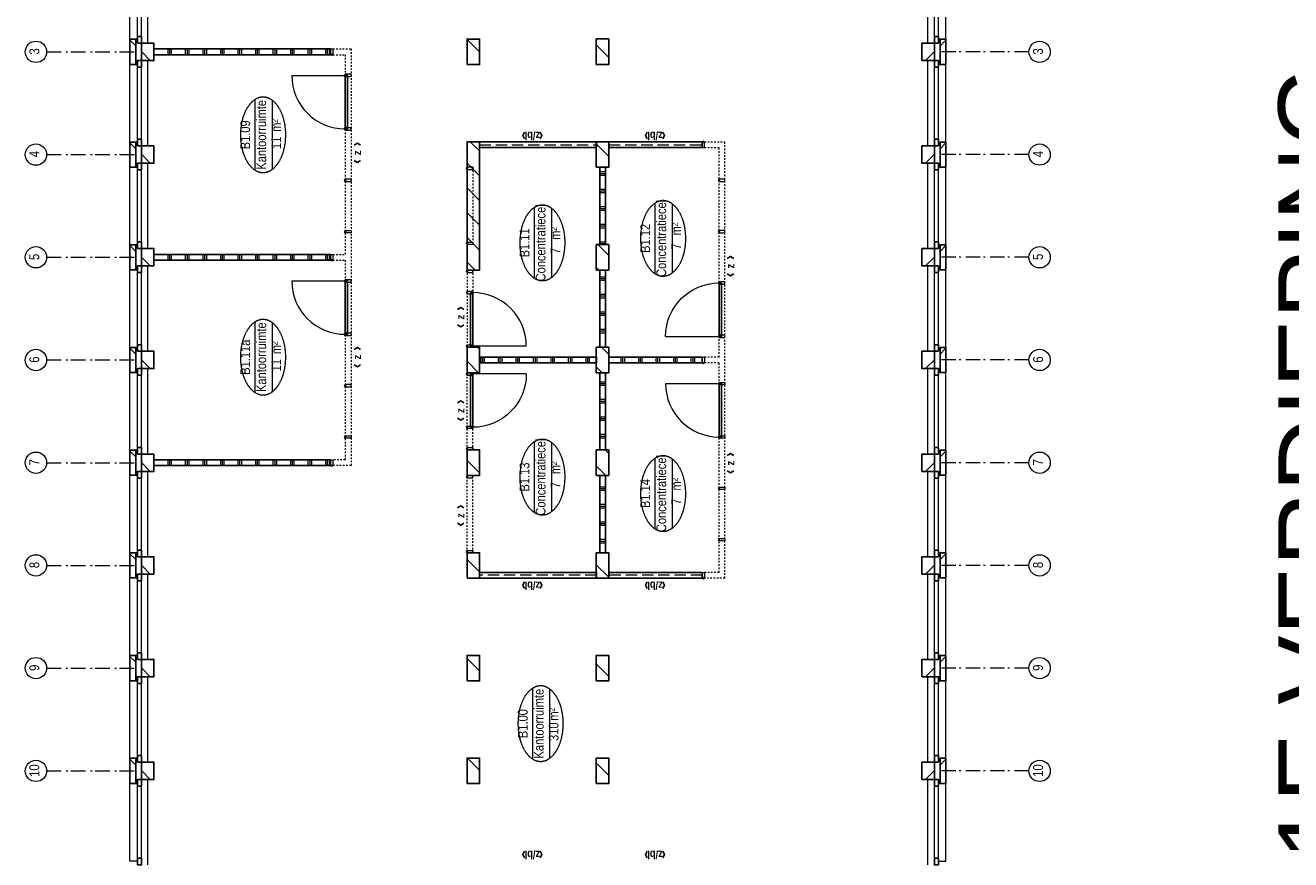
# Model space of a CAD drawing. Header units: millimetres. Extents: x 164327 to 368283, y 131426 to 274001.
# Tile 53 of 160: x 314496 to 336161, y 152750 to 167048. Entities that reach past the tile are written whole.
import ezdxf
from ezdxf.enums import TextEntityAlignment as Align

# ---------------------------------------------------------------- set-up
doc = ezdxf.new("R2010")
doc.units = ezdxf.units.MM
doc.header["$LTSCALE"] = 400
doc.header["$PDMODE"] = 3
doc.header["$PDSIZE"] = 15
for name, pattern in [('STYLE_02', [0.694427, 0.486069, -0.208359]), ('STYLE_06', [1.041641, 0.625, -0.208282, 0.069427, -0.138931]), ('STYLE_21', [0.138889, 0.069444, -0.069444])]:
    doc.linetypes.add(name, pattern=pattern)
for name, color, linetype, lineweight in [('Buitenkozijnen', 140, 'Continuous', 15), ('Interieur-deur', 43, 'Continuous', 9), ('Interieur-scheidingswand-horizontaal', 5, 'Continuous', 25), ('Interieur-scheidingswand-vertikaal', 5, 'Continuous', 25), ('Interieur-systeemwand glas', 140, 'STYLE_21', 15), ('Kozijnmerken', 43, 'Continuous', 9), ('mat-baksteen', 5, 'Continuous', 25), ('mat-kalkzandsteen', 5, 'Continuous', 25), ('None', 7, 'Continuous', 9), ('Ruimtenummers', 5, 'Continuous', 25)]:
    doc.layers.add(name, color=color, linetype=linetype, lineweight=lineweight)
doc.layers.add('plat', color=5, linetype='Continuous')
doc.styles.add('Arial', font='arial.ttf', dxfattribs={"height": 211.666667})
doc.styles.add('Arial Narrow', font='ARIALN.TTF', dxfattribs={"height": 222.25})
doc.styles.add('Arial Narrow (bold)', font='ARIALNB.TTF', dxfattribs={"height": 172.861111})

# ---------------------------------------------------------------- blocks, each defined once
blk = doc.blocks.new('systeemwandstijl 880 hoh')
at = {"layer": 'Interieur-systeemwand glas', "color": 43, "linetype": 'Continuous', "lineweight": 9}
blk.add_lwpolyline([(0, 20), (100, 20), (100, -20), (0, -20)], close=True, dxfattribs=at)
at = {"layer": 'Interieur-systeemwand glas', "color": 43, "linetype": 'Continuous', "lineweight": 15}
blk.add_point((0, 0), dxfattribs=at)
blk = doc.blocks.new('Systeemwand B (2D)')
at = {"layer": 'Interieur-systeemwand glas', "lineweight": 15}
for p, q in [((0, 50), (1323, 50)), ((0, -50), (1323, -50))]:
    blk.add_line(p, q, dxfattribs=at)
at = {"layer": 'None', "color": 7, "rotation": 270}
blk.add_blockref('systeemwandstijl 880 hoh', (20, 50), dxfattribs=at)
at = {"layer": 'None', "color": 7, "xscale": -1, "rotation": 90}
blk.add_blockref('systeemwandstijl 880 hoh', (1303, 50), dxfattribs=at)
blk = doc.blocks.new('Deur systeemwand 915')
at = {"layer": 'Interieur-deur', "color": 140, "linetype": 'Continuous', "lineweight": 15}
blk.add_line((0, 1015), (0, 100), dxfattribs=at)
at = {"layer": 'Interieur-deur', "color": 92, "linetype": 'Continuous', "lineweight": 25}
blk.add_lwpolyline([(-915, 100), (0, 100), (0, 60), (-915, 60)], close=True, dxfattribs=at)
at = {"layer": 'Interieur-deur', "color": 140, "linetype": 'Continuous', "lineweight": 15}
blk.add_arc((0, 100), 915, 90, 180, dxfattribs=at)
blk = doc.blocks.new('Systeemwand B met deur (2D)')
at = {"layer": 'Interieur-systeemwand glas', "lineweight": 15}
for p, q in [((0, 50), (1323, 50)), ((0, -50), (1323, -50))]:
    blk.add_line(p, q, dxfattribs=at)
at = {"layer": 'None', "color": 7, "rotation": 270}
for p in [(20, 50), (388, 50)]:
    blk.add_blockref('systeemwandstijl 880 hoh', p, dxfattribs=at)
at = {"layer": 'None', "color": 7, "xscale": -1}
for name, rotation in [('systeemwandstijl 880 hoh', 90), ('Deur systeemwand 915', 180)]:
    blk.add_blockref(name, (1303, 50), dxfattribs=dict(at, rotation=rotation))
blk = doc.blocks.new('*X803')
at = {"layer": 'None', "lineweight": 9}
for p, q in [((3688.5, -2640), (3788.5, -2640)), ((3688.5, -2670), (3788.5, -2670)), ((3688.5, -2700), (3788.5, -2700)), ((3688.5, -2940), (3788.5, -2940)), ((3688.5, -2970), (3788.5, -2970)), ((3688.5, -3000), (3788.5, -3000)), ((3688.5, -3240), (3788.5, -3240)), ((3688.5, -3270), (3788.5, -3270)), ((3688.5, -3300), (3788.5, -3300)), ((3688.5, -3540), (3788.5, -3540)), ((3688.5, -3570), (3788.5, -3570)), ((3688.5, -3600), (3788.5, -3600)), ((3688.5, -3840), (3788.5, -3840)), ((3688.5, -3870), (3788.5, -3870)), ((3688.5, -3900), (3788.5, -3900))]:
    blk.add_line(p, q, dxfattribs=at)
blk = doc.blocks.new('*X804')
at = {"layer": 'None', "lineweight": 9}
for p, q in [((600, -2372), (600, -2272)), ((630, -2372), (630, -2272)), ((660, -2372), (660, -2272)), ((900, -2372), (900, -2272)), ((930, -2372), (930, -2272)), ((960, -2372), (960, -2272)), ((1200, -2372), (1200, -2272)), ((1230, -2372), (1230, -2272)), ((1260, -2372), (1260, -2272)), ((1500, -2372), (1500, -2272)), ((1530, -2372), (1530, -2272)), ((1560, -2372), (1560, -2272))]:
    blk.add_line(p, q, dxfattribs=at)
blk = doc.blocks.new('*X805')
at = {"layer": 'None', "lineweight": 9}
for p, q in [((2400, -2372), (2400, -2272)), ((2430, -2372), (2430, -2272)), ((2460, -2372), (2460, -2272)), ((2700, -2372), (2700, -2272)), ((2730, -2372), (2730, -2272)), ((2760, -2372), (2760, -2272)), ((3000, -2372), (3000, -2272)), ((3030, -2372), (3030, -2272)), ((3060, -2372), (3060, -2272)), ((3300, -2372), (3300, -2272)), ((3330, -2372), (3330, -2272)), ((3360, -2372), (3360, -2272))]:
    blk.add_line(p, q, dxfattribs=at)
blk = doc.blocks.new('*X806')
at = {"layer": 'None', "lineweight": 9}
for p, q in [((5730, -2372), (5730, -2272)), ((5760, -2372), (5760, -2272)), ((6000, -2372), (6000, -2272)), ((6030, -2372), (6030, -2272)), ((6060, -2372), (6060, -2272)), ((6300, -2372), (6300, -2272)), ((6330, -2372), (6330, -2272)), ((6360, -2372), (6360, -2272)), ((6600, -2372), (6600, -2272)), ((6630, -2372), (6630, -2272)), ((6660, -2372), (6660, -2272)), ((6900, -2372), (6900, -2272)), ((6930, -2372), (6930, -2272)), ((6960, -2372), (6960, -2272))]:
    blk.add_line(p, q, dxfattribs=at)
blk = doc.blocks.new('*X807')
at = {"layer": 'None', "lineweight": 9}
for p, q in [((3960, -2372), (3960, -2272)), ((4200, -2372), (4200, -2272)), ((4230, -2372), (4230, -2272)), ((4260, -2372), (4260, -2272)), ((4500, -2372), (4500, -2272)), ((4530, -2372), (4530, -2272)), ((4560, -2372), (4560, -2272)), ((4800, -2372), (4800, -2272)), ((4830, -2372), (4830, -2272)), ((4860, -2372), (4860, -2272)), ((5100, -2372), (5100, -2272)), ((5130, -2372), (5130, -2272)), ((5160, -2372), (5160, -2272))]:
    blk.add_line(p, q, dxfattribs=at)
blk = doc.blocks.new('*X808')
at = {"layer": 'None', "lineweight": 9}
for p, q in [((3688.5, -240), (3788.5, -240)), ((3688.5, -270), (3788.5, -270)), ((3688.5, -300), (3788.5, -300)), ((3688.5, -540), (3788.5, -540)), ((3688.5, -570), (3788.5, -570)), ((3688.5, -600), (3788.5, -600)), ((3688.5, -840), (3788.5, -840)), ((3688.5, -870), (3788.5, -870)), ((3688.5, -900), (3788.5, -900)), ((3688.5, -1140), (3788.5, -1140)), ((3688.5, -1170), (3788.5, -1170)), ((3688.5, -1200), (3788.5, -1200)), ((3688.5, -1440), (3788.5, -1440)), ((3688.5, -1470), (3788.5, -1470)), ((3688.5, -1500), (3788.5, -1500)), ((3688.5, -1740), (3788.5, -1740)), ((3688.5, -1770), (3788.5, -1770)), ((3688.5, -1800), (3788.5, -1800)), ((3688.5, -2040), (3788.5, -2040)), ((3688.5, -2070), (3788.5, -2070)), ((3688.5, -2100), (3788.5, -2100))]:
    blk.add_line(p, q, dxfattribs=at)
blk = doc.blocks.new('Concentratiecel B 4 (2D)')
at = {"layer": 'Interieur-scheidingswand-horizontaal', "lineweight": 25}
for p, q in [((437, -2272), (1760, -2272)), ((437, -2372), (437, -2272)), ((437, -2372), (1760, -2372)), ((1760, -2372), (1760, -2272)), ((2197, -2272), (3520, -2272)), ((2197, -2372), (2197, -2272)), ((2197, -2372), (3520, -2372)), ((3520, -2372), (3520, -2272)), ((3957, -2272), (5280, -2272)), ((3957, -2372), (3957, -2272)), ((3957, -2372), (5280, -2372)), ((5280, -2372), (5280, -2272)), ((5717, -2272), (7040, -2272)), ((5717, -2372), (5717, -2272)), ((5717, -2372), (7040, -2372)), ((7040, -2372), (7040, -2272))]:
    blk.add_line(p, q, dxfattribs=at)
at = {"layer": 'Interieur-scheidingswand-vertikaal', "lineweight": 25}
for p, q in [((100, -214), (0, -214)), ((0, -2215), (0, -214)), ((100, -2215), (100, -214)), ((3688.5, -214), (3688.5, -2215)), ((3688.5, -214), (3788.5, -214)), ((3788.5, -214), (3788.5, -2215)), ((7377, -214), (7377, -2215)), ((7377, -214), (7477, -214)), ((7477, -214), (7477, -2215)), ((100, -2215), (0, -2215)), ((3688.5, -2215), (3788.5, -2215)), ((7377, -2215), (7477, -2215)), ((100, -2429), (0, -2429)), ((0, -4025), (0, -2429)), ((100, -4025), (100, -2429)), ((3788.5, -2429), (3688.5, -2429)), ((3688.5, -4025), (3688.5, -2429)), ((3788.5, -4025), (3788.5, -2429)), ((7377, -2429), (7377, -4025)), ((7377, -2429), (7477, -2429)), ((7477, -2429), (7477, -4025)), ((100, -4025), (0, -4025)), ((3788.5, -4025), (3688.5, -4025)), ((7377, -4025), (7477, -4025))]:
    blk.add_line(p, q, dxfattribs=at)
at = {"layer": 'Interieur-scheidingswand-vertikaal', "linetype": 'STYLE_02', "lineweight": 9}
for p, q in [((50, -2215), (50, -214)), ((7427, -214), (7427, -2215)), ((50, -4025), (50, -2429)), ((7427, -2429), (7427, -4025))]:
    blk.add_line(p, q, dxfattribs=at)
at = {"layer": 'Interieur-systeemwand glas', "lineweight": 15}
for p, q in [((0, -4415), (0, -4065)), ((100, -4315), (100, -4065)), ((3688.5, -4315), (3688.5, -4065)), ((3788.5, -4315), (3788.5, -4065)), ((7377, -4065), (7377, -4315)), ((7477, -4065), (7477, -4415)), ((100, -4315), (3688.5, -4315)), ((3788.5, -4315), (7377, -4315)), ((0, -4415), (7477, -4415))]:
    blk.add_line(p, q, dxfattribs=at)
at = {"layer": 'Interieur-scheidingswand-horizontaal'}
for name in ['*X804', '*X805', '*X807', '*X806']:
    blk.add_blockref(name, (0, 0), dxfattribs=at)
at = {"layer": 'Interieur-scheidingswand-vertikaal'}
for name in ['*X808', '*X803']:
    blk.add_blockref(name, (0, 0), dxfattribs=at)
at = {"layer": 'None', "color": 7}
for name, p in [('Systeemwand B (2D)', (437, -50)), ('Systeemwand B met deur (2D)', (2197, -50)), ('Deur systeemwand 915', (3333.5, -4415)), ('systeemwandstijl 880 hoh', (0, -4045)), ('systeemwandstijl 880 hoh', (3688.5, -4045))]:
    blk.add_blockref(name, p, dxfattribs=at)
at = {"layer": 'None', "color": 7, "xscale": -1}
for name, p in [('Systeemwand B met deur (2D)', (5280, -50)), ('Systeemwand B (2D)', (7040, -50)), ('Deur systeemwand 915', (4143.5, -4415)), ('systeemwandstijl 880 hoh', (7477, -4045))]:
    blk.add_blockref(name, p, dxfattribs=at)
at = {"layer": 'None', "color": 7, "rotation": 270}
for p in [(658.5, -4315), (1538.5, -4315), (2418.5, -4315), (3333.5, -4315)]:
    blk.add_blockref('systeemwandstijl 880 hoh', p, dxfattribs=at)
at = {"layer": 'None', "color": 7, "xscale": -1, "rotation": 90}
for p in [(4143.5, -4315), (5058.5, -4315), (5938.5, -4315), (6818.5, -4315)]:
    blk.add_blockref('systeemwandstijl 880 hoh', p, dxfattribs=at)
blk = doc.blocks.new('*X864')
at = {"layer": 'None', "lineweight": 9}
for p, q in [((-35287, 2896), (-35265, 2919)), ((-35055, 2705), (-34850, 2909))]:
    blk.add_line(p, q, dxfattribs=at)
blk = doc.blocks.new('*X865')
at = {"layer": 'None', "lineweight": 9}
blk.add_line((-33357, 2705), (-33143, 2919), dxfattribs=at)
blk = doc.blocks.new('*X866')
at = {"layer": 'None', "lineweight": 9}
blk.add_line((-31660, 2705), (-31446, 2919), dxfattribs=at)
blk = doc.blocks.new('*X867')
at = {"layer": 'None', "lineweight": 9}
blk.add_line((-29963, 2705), (-29749, 2919), dxfattribs=at)
blk = doc.blocks.new('*X875')
at = {"layer": 'None', "lineweight": 9}
blk.add_line((-35147, 491), (-34933, 705), dxfattribs=at)
blk = doc.blocks.new('*X876')
at = {"layer": 'None', "lineweight": 9}
blk.add_line((-33450, 491), (-33236, 705), dxfattribs=at)
blk = doc.blocks.new('*X877')
at = {"layer": 'None', "lineweight": 9}
blk.add_line((-31753, 491), (-31539, 705), dxfattribs=at)
blk = doc.blocks.new('*X878')
at = {"layer": 'None', "lineweight": 9}
for p, q in [((-30007, 540), (-29842, 705)), ((-29632, 491), (-29570, 552))]:
    blk.add_line(p, q, dxfattribs=at)
blk = doc.blocks.new('*X879')
at = {"layer": 'None', "lineweight": 9}
for p, q in [((-28247, 603), (-28145, 705)), ((-27935, 491), (-27810, 615))]:
    blk.add_line(p, q, dxfattribs=at)
blk = doc.blocks.new('*X880')
at = {"layer": 'None', "lineweight": 9}
for p, q in [((-26487, 665), (-26448, 705)), ((-26238, 491), (-26050, 678))]:
    blk.add_line(p, q, dxfattribs=at)
blk = doc.blocks.new('*X881')
at = {"layer": 'None', "lineweight": 9}
blk.add_line((-24540.580054, 491), (-24326.580054, 705), dxfattribs=at)
blk = doc.blocks.new('*X882')
at = {"layer": 'None', "lineweight": 9}
blk.add_line((-22844, 491), (-22630, 705), dxfattribs=at)
blk = doc.blocks.new('*X239')
at = {"layer": 'None', "lineweight": 9}
blk.add_line((-148.5, -148.5), (4, 4), dxfattribs=at)
blk = doc.blocks.new('*X240')
at = {"layer": 'None', "lineweight": 9}
blk.add_line((100, 100), (200, 200), dxfattribs=at)
blk = doc.blocks.new('Penant best-uitbr  (2D)')
at = {"layer": 'mat-baksteen', "lineweight": 25}
for p, q in [((-215, 200), (215, 200)), ((-215, 100), (-215, 200)), ((-215, 100), (215, 100)), ((215, 100), (215, 200))]:
    blk.add_line(p, q, dxfattribs=at)
at = {"layer": 'mat-kalkzandsteen', "lineweight": 25}
blk.add_lwpolyline([(-148.5, 4), (148.5, 4), (148.5, -210), (-148.5, -210)], close=True, dxfattribs=at)
at = {"layer": 'mat-baksteen'}
blk.add_blockref('*X240', (0, 0), dxfattribs=at)
at = {"layer": 'mat-kalkzandsteen'}
blk.add_blockref('*X239', (0, 0), dxfattribs=at)
blk = doc.blocks.new('Gevelpui best-uitbr 1330 (2D)')
at = {"layer": 'Buitenkozijnen', "lineweight": 15}
for p, q in [((-731.5, 71), (731.5, 71)), ((-731.5, 4), (-731.5, 71)), ((-731.5, 4), (731.5, 4)), ((731.5, 4), (731.5, 71))]:
    blk.add_line(p, q, dxfattribs=at)
at = {"layer": 'Buitenkozijnen', "color": 92, "lineweight": 25}
for points in [[(-731.5, 71), (-617.5, 71), (-617.5, 4), (-731.5, 4)], [(617.5, 71), (731.5, 71), (731.5, 4), (617.5, 4)]]:
    blk.add_lwpolyline(points, close=True, dxfattribs=at)
at = {"layer": 'None', "color": 43, "linetype": 'Continuous', "lineweight": 9}
blk.add_line((-731.5, -107), (731.5, -107), dxfattribs=at)
at = {"layer": 'None', "color": 43, "linetype": 'Continuous', "lineweight": 9, "flags": 128}
blk.add_lwpolyline([(-665, 71), (-665, 200), (665, 200), (665, 71)], dxfattribs=at)
blk = doc.blocks.new('*X985')
at = {"layer": 'None', "lineweight": 9}
for p, q in [((-28247, 2724), (-28052, 2919)), ((-27842, 2705), (-27810, 2737))]:
    blk.add_line(p, q, dxfattribs=at)
blk = doc.blocks.new('*X986')
at = {"layer": 'None', "lineweight": 9}
for p, q in [((-26487, 2787), (-26355, 2919)), ((-26145, 2705), (-25931, 2919)), ((-25721, 2705), (-25507, 2919)), ((-25296, 2705), (-25082, 2919)), ((-24872, 2705), (-24658, 2919)), ((-24448, 2705), (-24290, 2862))]:
    blk.add_line(p, q, dxfattribs=at)
blk = doc.blocks.new('*X987')
at = {"layer": 'None', "lineweight": 9}
for p, q in [((-22967, 2913), (-22961, 2919)), ((-22751, 2705), (-22537, 2919))]:
    blk.add_line(p, q, dxfattribs=at)
blk = doc.blocks.new('Ruimtenummer UV 50')
at = {"layer": 'Ruimtenummers', "color": 8, "lineweight": 5}
for p, q in [((602, 157), (-602, 157)), ((595, -137), (-595, -137))]:
    blk.add_line(p, q, dxfattribs=at)
blk.add_open_spline([(-323, 354), (-173, 406), (173, 406), (323, 354), (473, 302), (560, 212), (647, 122), (647, 18), (647, -86), (560, -176), (473, -266), (323, -318), (173, -370), (-173, -370), (-323, -318), (-474, -266), (-560, -176), (-647, -86), (-647, 18), (-647, 122), (-560, 212), (-474, 302), (-323, 354)], degree=2, knots=[0, 0, 0, 0.09962, 0.19924, 0.19924, 0.283607, 0.283607, 0.349619, 0.349619, 0.415638, 0.415638, 0.5, 0.5, 0.59962, 0.69924, 0.69924, 0.783607, 0.783607, 0.849619, 0.849619, 0.915638, 0.915638, 1, 1, 1], dxfattribs=at)
at = {"layer": 'Ruimtenummers', "attachment_point": 2, "style": 'Arial Narrow'}
for s, insert, char_height in [(' m', (104, -122), 165.9), (' 2', (220, -133), 96.8)]:
    blk.add_mtext(s, dxfattribs=dict(at, insert=insert, char_height=char_height))
at = {"layer": 'Ruimtenummers', "style": 'Arial Narrow'}
for tag, p in [('Nummer', (0, 407)), ('Naam', (0, 132)), ('Oppervlak', (-138, -122))]:
    blk.add_attdef(tag, text='', height=166, dxfattribs=at).set_placement(p, align=Align.TOP_CENTER)
blk = doc.blocks.new('*X1182')
at = {"layer": 'None', "lineweight": 9}
for p, q in [((6990, 0), (7090, 0)), ((6990, -240), (7090, -240)), ((6990, -270), (7090, -270)), ((6990, -300), (7090, -300)), ((6990, -540), (7090, -540)), ((6990, -570), (7090, -570)), ((6990, -600), (7090, -600)), ((6990, -840), (7090, -840)), ((6990, -870), (7090, -870)), ((6990, -900), (7090, -900)), ((6990, -1140), (7090, -1140)), ((6990, -1170), (7090, -1170)), ((6990, -1200), (7090, -1200)), ((6990, -1440), (7090, -1440)), ((6990, -1470), (7090, -1470)), ((6990, -1500), (7090, -1500)), ((6990, -1740), (7090, -1740)), ((6990, -1770), (7090, -1770)), ((6990, -1800), (7090, -1800)), ((6990, -2040), (7090, -2040)), ((6990, -2070), (7090, -2070)), ((6990, -2100), (7090, -2100)), ((6990, -2340), (7090, -2340)), ((6990, -2370), (7090, -2370)), ((6990, -2400), (7090, -2400)), ((6990, -2640), (7090, -2640)), ((6990, -2670), (7090, -2670)), ((6990, -2700), (7090, -2700)), ((6990, -2940), (7090, -2940)), ((6990, -2970), (7090, -2970)), ((6990, -3000), (7090, -3000))]:
    blk.add_line(p, q, dxfattribs=at)
blk = doc.blocks.new('*X1183')
at = {"layer": 'None', "lineweight": 9}
for p, q in [((3470, 0), (3570, 0)), ((3470, -240), (3570, -240)), ((3470, -270), (3570, -270)), ((3470, -300), (3570, -300)), ((3470, -540), (3570, -540)), ((3470, -570), (3570, -570)), ((3470, -600), (3570, -600)), ((3470, -840), (3570, -840)), ((3470, -870), (3570, -870)), ((3470, -900), (3570, -900)), ((3470, -1140), (3570, -1140)), ((3470, -1170), (3570, -1170)), ((3470, -1200), (3570, -1200)), ((3470, -1440), (3570, -1440)), ((3470, -1470), (3570, -1470)), ((3470, -1500), (3570, -1500)), ((3470, -1740), (3570, -1740)), ((3470, -1770), (3570, -1770)), ((3470, -1800), (3570, -1800)), ((3470, -2040), (3570, -2040)), ((3470, -2070), (3570, -2070)), ((3470, -2100), (3570, -2100)), ((3470, -2340), (3570, -2340)), ((3470, -2370), (3570, -2370)), ((3470, -2400), (3570, -2400)), ((3470, -2640), (3570, -2640)), ((3470, -2670), (3570, -2670)), ((3470, -2700), (3570, -2700)), ((3470, -2940), (3570, -2940)), ((3470, -2970), (3570, -2970)), ((3470, -3000), (3570, -3000))]:
    blk.add_line(p, q, dxfattribs=at)
blk = doc.blocks.new('*X1184')
at = {"layer": 'None', "lineweight": 9}
for p, q in [((-50, 0), (50, 0)), ((-50, -240), (50, -240)), ((-50, -270), (50, -270)), ((-50, -300), (50, -300)), ((-50, -540), (50, -540)), ((-50, -570), (50, -570)), ((-50, -600), (50, -600)), ((-50, -840), (50, -840)), ((-50, -870), (50, -870)), ((-50, -900), (50, -900)), ((-50, -1140), (50, -1140)), ((-50, -1170), (50, -1170)), ((-50, -1200), (50, -1200)), ((-50, -1440), (50, -1440)), ((-50, -1470), (50, -1470)), ((-50, -1500), (50, -1500)), ((-50, -1740), (50, -1740)), ((-50, -1770), (50, -1770)), ((-50, -1800), (50, -1800)), ((-50, -2040), (50, -2040)), ((-50, -2070), (50, -2070)), ((-50, -2100), (50, -2100)), ((-50, -2340), (50, -2340)), ((-50, -2370), (50, -2370)), ((-50, -2400), (50, -2400)), ((-50, -2640), (50, -2640)), ((-50, -2670), (50, -2670)), ((-50, -2700), (50, -2700)), ((-50, -2940), (50, -2940)), ((-50, -2970), (50, -2970)), ((-50, -3000), (50, -3000))]:
    blk.add_line(p, q, dxfattribs=at)
blk = doc.blocks.new('Vergaderruimten B 2 (2D)')
at = {"layer": 'Interieur-scheidingswand-vertikaal', "lineweight": 25}
for p, q in [((50, 4), (-50, 4)), ((-50, -3021), (-50, 4)), ((50, -3021), (50, 4)), ((3470, 4), (3470, -3021)), ((3470, 4), (3570, 4)), ((3570, 4), (3570, -3021)), ((6990, 4), (6990, -3021)), ((6990, 4), (7090, 4)), ((7090, 4), (7090, -3021)), ((50, -3021), (-50, -3021)), ((3470, -3021), (3570, -3021)), ((6990, -3021), (7090, -3021))]:
    blk.add_line(p, q, dxfattribs=at)
at = {"layer": 'Interieur-systeemwand glas', "lineweight": 15}
for p, q in [((-50, -3371), (-50, -3061)), ((50, -3271), (50, -3061)), ((3470, -3061), (3470, -3271)), ((3570, -3061), (3570, -3271)), ((6990, -3061), (6990, -3271)), ((7090, -3061), (7090, -3371)), ((7090, -3371), (-50, -3371)), ((3470, -3271), (50, -3271)), ((6990, -3271), (3570, -3271))]:
    blk.add_line(p, q, dxfattribs=at)
at = {"layer": 'Interieur-scheidingswand-vertikaal'}
for name in ['*X1184', '*X1183', '*X1182']:
    blk.add_blockref(name, (0, 0), dxfattribs=at)
at = {"layer": 'Interieur-scheidingswand-vertikaal', "color": 7}
for name, p in [('Deur systeemwand 915', (3115, -3371)), ('Deur systeemwand 915', (6635, -3371)), ('systeemwandstijl 880 hoh', (-50, -3041)), ('systeemwandstijl 880 hoh', (3470, -3041)), ('systeemwandstijl 880 hoh', (6990, -3041))]:
    blk.add_blockref(name, p, dxfattribs=at)
at = {"layer": 'Interieur-scheidingswand-vertikaal', "color": 7, "rotation": 270}
for p in [(440, -3271), (3960, -3271)]:
    blk.add_blockref('systeemwandstijl 880 hoh', p, dxfattribs=at)
at = {"layer": 'Interieur-scheidingswand-vertikaal', "color": 7, "xscale": -1, "rotation": 90}
for p in [(1320, -3271), (2200, -3271), (3115, -3271), (4840, -3271), (5720, -3271), (6635, -3271)]:
    blk.add_blockref('systeemwandstijl 880 hoh', p, dxfattribs=at)
blk = doc.blocks.new('Kozijnmerk 50')
at = {"layer": 'Kozijnmerken', "color": 92, "linetype": 'Continuous', "lineweight": 25}
for points in [[(-132, 51), (-165, -6), (-132, -62)], [(132, 51), (165, -6), (132, -62)]]:
    blk.add_lwpolyline(points, dxfattribs=at)
at = {"layer": 'None', "color": 43, "style": 'Arial Narrow (bold)'}
blk.add_attdef('merk', text='', height=138, dxfattribs=at).set_placement((0, 0), align=Align.MIDDLE_CENTER)
blk = doc.blocks.new('*U1590')
at = {"layer": 'None', "color": 7, "linetype": 'STYLE_06', "lineweight": 9}
for p, q in [((-35069, 10116), (-35069, 8616)), ((-33309, 10116), (-33309, 8616)), ((-31549, 10116), (-31549, 8616)), ((-29789, 10116), (-29789, 8616)), ((-28029, 10116), (-28029, 8616)), ((-26269, 10116), (-26269, 8616)), ((-24509, 10116), (-24509, 8616)), ((-22749, 10116), (-22749, 8616))]:
    blk.add_line(p, q, dxfattribs=at)
at = {"layer": 'None', "color": 43, "linetype": 'Continuous', "lineweight": 9}
for centre in [(-35069, 10299), (-33309, 10299), (-31549, 10299), (-29789, 10299), (-28029, 10299), (-26269, 10299), (-24509, 10299), (-22749, 10299)]:
    blk.add_circle(centre, 183, dxfattribs=at)
at = {"layer": 'None', "color": 8, "attachment_point": 1, "style": 'Arial Narrow'}
for s, insert, char_height in [('10', (-35173, 10412), 169.3), ('9', (-33356, 10412), 169), ('8', (-31596, 10412), 169), ('7', (-29836, 10412), 169), ('6', (-28076, 10412), 169), ('5', (-26316, 10412), 169), ('4', (-24556, 10412), 169), ('3', (-22796, 10412), 169)]:
    blk.add_mtext(s, dxfattribs=dict(at, insert=insert, char_height=char_height))

msp = doc.modelspace()

# ---------------------------------------------------------------- linework, layer by layer
at = {"layer": 'mat-kalkzandsteen', "lineweight": 25}
for points in [[(322057.97992, 166374.25849), (322057.97992, 166811.25849), (322271.97992, 166811.25849), (322271.97992, 166374.25849)], [(324271.97992, 166374.25849), (324271.97992, 166814.25849), (324485.97992, 166814.25849), (324485.97992, 166374.25849)], [(322057.97992, 162854.25849), (322057.97992, 165051.25849), (322271.97992, 165051.25849), (322271.97992, 162854.25849)], [(324271.97992, 164614.25849), (324271.97992, 165051.25849), (324485.97992, 165051.25849), (324485.97992, 164614.25849)], [(324271.97992, 162854.25849), (324271.97992, 163291.25849), (324485.97992, 163291.25849), (324485.97992, 162854.25849)], [(322057.97992, 161094.25849), (322057.97992, 161531.25849), (322271.97992, 161531.25849), (322271.97992, 161094.25849)], [(324271.97992, 161094.25849), (324271.97992, 161531.25849), (324485.97992, 161531.25849), (324485.97992, 161094.25849)], [(322057.97992, 159334.25849), (322057.97992, 159771.25849), (322271.97992, 159771.25849), (322271.97992, 159334.25849)], [(324271.97992, 159334.25849), (324271.97992, 159771.25849), (324485.97992, 159771.25849), (324485.97992, 159334.25849)], [(322057.97992, 157574.25849), (322057.97992, 158011.25849), (322271.97992, 158011.25849), (322271.97992, 157574.25849)], [(324271.97992, 157574.25849), (324271.97992, 158011.25849), (324485.97992, 158011.25849), (324485.97992, 157574.25849)], [(322057.97992, 155814.25849), (322057.97992, 156251.25849), (322271.97992, 156251.25849), (322271.97992, 155814.25849)], [(324271.97992, 155814.25849), (324271.97992, 156251.25849), (324485.97992, 156251.25849), (324485.97992, 155814.25849)], [(322057.97992, 154054.25849), (322057.97992, 154491.25849), (322271.97992, 154491.25849), (322271.97992, 154054.25849)], [(324271.97992, 154054.25849), (324271.97992, 154491.25849), (324485.97992, 154491.25849), (324485.97992, 154054.25849)]]:
    msp.add_lwpolyline(points, close=True, dxfattribs=at)
at = {"layer": 'None', "color": 7, "linetype": 'STYLE_06', "lineweight": 9}
for p, q in [((331679.46762, 166592.75849), (330179.46762, 166592.75849)), ((331679.46762, 164832.75849), (330179.46762, 164832.75849)), ((331679.46762, 163072.75849), (330179.46762, 163072.75849)), ((331679.46762, 161312.75849), (330179.46762, 161312.75849)), ((331679.46762, 159552.75849), (330179.46762, 159552.75849)), ((331679.46762, 157792.75849), (330179.46762, 157792.75849)), ((331679.46762, 156032.75849), (330179.46762, 156032.75849)), ((331679.46762, 154272.75849), (330179.46762, 154272.75849))]:
    msp.add_line(p, q, dxfattribs=at)
at = {"layer": 'None', "color": 43, "linetype": 'Continuous', "lineweight": 9}
for centre in [(331862.07404, 166592.75849), (331862.07404, 164832.75849), (331862.07404, 163072.75849), (331862.07404, 161312.75849), (331862.07404, 159552.75849), (331862.07404, 157792.75849), (331862.07404, 156032.75849), (331862.07404, 154272.75849)]:
    msp.add_circle(centre, 182.60642, dxfattribs=at)

# ---------------------------------------------------------------- block references
at = {"layer": 'Interieur-scheidingswand-vertikaal', "color": 7, "rotation": 90}
msp.add_blockref('Vergaderruimten B 2 (2D)', (316700.97992, 159552.75849), dxfattribs=at)
at = {"layer": 'Kozijnmerken', "color": 7}
for p, rotation, values in [((323176.97992, 165155.2829), 180, {'merk': 'z/bl'}), ((325276.97992, 165155.2829), 180, {'merk': 'z/bl'}), ((320174.68303, 164862.18391), 90, {'merk': 'z'}), ((326566.20323, 162921.84172), 90, {'merk': 'z'}), ((321944.17082, 162046.15851), 90, {'merk': 'z'}), ((320174.68303, 161362.18391), 90, {'merk': 'z'}), ((321944.17082, 160446.15851), 90, {'merk': 'z'}), ((326566.20323, 159546.51709), 90, {'merk': 'z'}), ((321944.17082, 158646.15851), 90, {'merk': 'z'}), ((323176.97992, 157448.11534), 180, {'merk': 'z/bl'}), ((325276.97992, 157448.11534), 180, {'merk': 'z/bl'}), ((323176.97992, 152835.2829), 180, {'merk': 'z/bl'}), ((325276.97992, 152835.2829), 180, {'merk': 'z/bl'})]:
    msp.add_blockref('Kozijnmerk 50', p, dxfattribs=dict(at, rotation=rotation)).add_auto_attribs(values)
at = {"layer": 'mat-baksteen', "color": 7, "rotation": 90}
for p in [(316486.97992, 166592.75849), (316486.97992, 164832.75849), (316486.97992, 163072.75849), (316486.97992, 161312.75849), (316486.97992, 159552.75849), (316486.97992, 157792.75849), (316486.97992, 156032.75849), (316486.97992, 154272.75849)]:
    msp.add_blockref('Penant best-uitbr  (2D)', p, dxfattribs=at)
at = {"layer": 'mat-baksteen', "color": 7, "xscale": -1, "rotation": 270}
for p in [(330056.97992, 166592.75849), (330056.97992, 164832.75849), (330056.97992, 163072.75849), (330056.97992, 161312.75849), (330056.97992, 159552.75849), (330056.97992, 157792.75849), (330056.97992, 156032.75849), (330056.97992, 154272.75849)]:
    msp.add_blockref('Penant best-uitbr  (2D)', p, dxfattribs=at)
at = {"layer": 'mat-kalkzandsteen', "rotation": 90}
for name in ['*X987', '*X882', '*X986', '*X881', '*X880', '*X985', '*X879', '*X878', '*X867', '*X866', '*X877', '*X865', '*X876', '*X864', '*X875']:
    msp.add_blockref(name, (324976.97992, 189341.69912), dxfattribs=at)
at = {"layer": 'None', "color": 7, "rotation": 90}
for name, p in [('*U1590', (324976.97992, 189341.69912)), ('Gevelpui best-uitbr 1330 (2D)', (316486.97992, 167472.75849)), ('Gevelpui best-uitbr 1330 (2D)', (316486.97992, 165712.75849)), ('Concentratiecel B 4 (2D)', (322057.97992, 157574.25849)), ('Gevelpui best-uitbr 1330 (2D)', (316486.97992, 163952.75849)), ('Gevelpui best-uitbr 1330 (2D)', (316486.97992, 162192.75849)), ('Gevelpui best-uitbr 1330 (2D)', (316486.97992, 160432.75849)), ('Gevelpui best-uitbr 1330 (2D)', (316486.97992, 158672.75849)), ('Gevelpui best-uitbr 1330 (2D)', (316486.97992, 156912.75849)), ('Gevelpui best-uitbr 1330 (2D)', (316486.97992, 155152.75849)), ('Gevelpui best-uitbr 1330 (2D)', (316486.97992, 153392.75849))]:
    msp.add_blockref(name, p, dxfattribs=at)
at = {"layer": 'None', "color": 7, "xscale": -1, "rotation": 270}
for p in [(330056.97992, 167472.75849), (330056.97992, 165712.75849), (330056.97992, 163952.75849), (330056.97992, 162192.75849), (330056.97992, 160432.75849), (330056.97992, 158672.75849), (330056.97992, 156912.75849), (330056.97992, 155152.75849), (330056.97992, 153392.75849)]:
    msp.add_blockref('Gevelpui best-uitbr 1330 (2D)', p, dxfattribs=at)
at = {"layer": 'Ruimtenummers', "rotation": 90}
for p, values in [((318584.75403, 165170.72579), {'Nummer': 'B1.09', 'Naam': 'Kantoorruimte', 'Oppervlak': '11'}), ((325433.64328, 163396.3923), {'Nummer': 'B1.12', 'Naam': 'Concentratiecel', 'Oppervlak': '7'}), ((323366.97992, 163319.49456), {'Nummer': 'B1.11', 'Naam': 'Concentratiecel', 'Oppervlak': '7'}), ((318584.75403, 161360.25527), {'Nummer': 'B1.11a', 'Naam': 'Kantoorruimte', 'Oppervlak': '11'}), ((323366.97992, 159306.07921), {'Nummer': 'B1.13', 'Naam': 'Concentratiecel', 'Oppervlak': '7'}), ((325433.64328, 159023.85478), {'Nummer': 'B1.14', 'Naam': 'Concentratiecel', 'Oppervlak': '7'}), ((323336.14618, 155081.72752), {'Nummer': 'B1.00', 'Naam': 'Kantoorruimte', 'Oppervlak': '310'})]:
    msp.add_blockref('Ruimtenummer UV 50', p, dxfattribs=at).add_auto_attribs(values)

# ---------------------------------------------------------------- texts
at = {"layer": 'None', "color": 8, "attachment_point": 1, "rotation": 90, "style": 'Arial Narrow'}
for s, insert, char_height in [('3', (331749.31646, 166546.18225), 169.33333), ('4', (331749.31646, 164786.18225), 169.33333), ('5', (331749.31646, 163026.18225), 169.33333), ('6', (331749.31646, 161266.18225), 169.33333), ('7', (331749.31646, 159506.18225), 169.33333), ('8', (331749.31646, 157746.18225), 169.33333), ('9', (331749.31646, 155986.18225), 169.33333), ('10', (331749.31646, 154169.03898), 169.333333)]:
    msp.add_mtext(s, dxfattribs=dict(at, insert=insert, char_height=char_height))
at = {"layer": 'plat', "insert": (335949.82606, 152745.19015), "char_height": 1270, "attachment_point": 1, "rotation": 90, "style": 'Arial'}
msp.add_mtext('1E VERDIEPING\\Pbestaande situatie', dxfattribs=at)

doc.saveas('drawing.dxf')
